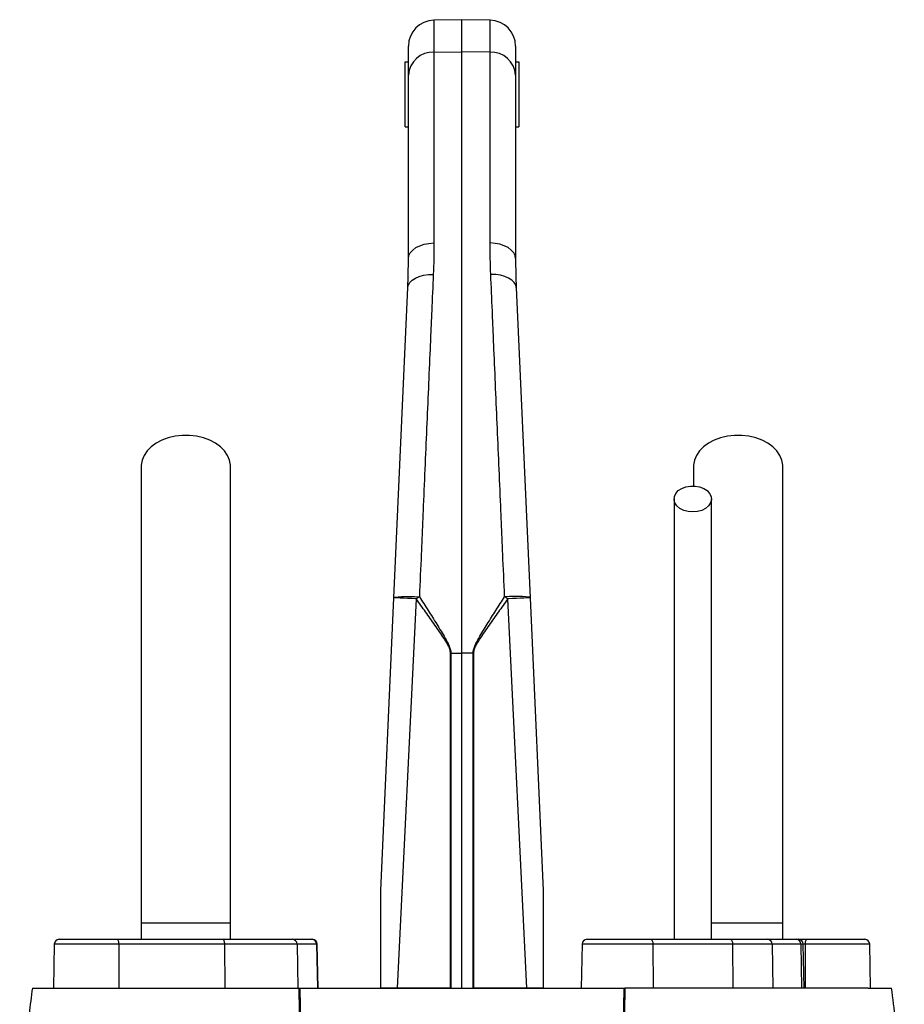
# Model space of a CAD drawing. Header units: millimetres. Extents: x 2377 to 3568, y 1016 to 5019.
# Tile 11 of 11: x 2700 to 3245, y 4413 to 5019. Entities that reach past the tile are written whole.
import ezdxf

# ---------------------------------------------------------------- set-up
doc = ezdxf.new("R2010")
doc.units = ezdxf.units.MM
doc.header["$LTSCALE"] = 2

msp = doc.modelspace()

# ---------------------------------------------------------------- linework, layer by layer
at = {"color": 7, "linetype": 'Continuous', "lineweight": 25}
for p, q in [((2972.46, 5018.71), (2955.18, 5018.41)), ((2989.74, 5018.41), (2972.46, 5018.71)), ((2972.46, 4999.02), (2972.46, 5018.71)), ((2939.46, 4984.65), (2939.46, 5002.41)), ((3005.46, 5002.41), (3005.46, 4984.65)), ((2955.18, 4998.75), (2972.46, 4999.02)), ((2955.18, 4998.75), (2955.18, 4881.28)), ((2972.46, 4628.84), (2972.46, 4999.02)), ((2989.74, 4998.75), (2972.46, 4999.02)), ((2989.74, 4881.28), (2989.74, 4998.75)), ((2937.46, 4952.71), (2937.46, 4992.71)), ((2937.46, 4992.71), (2939.46, 4992.71)), ((3005.46, 4992.71), (3007.46, 4992.71)), ((3007.46, 4992.71), (3007.46, 4952.71)), ((2939.46, 4871.65), (2939.46, 4984.65)), ((3005.46, 4984.65), (3005.46, 4871.65)), ((2937.46, 4952.71), (2939.46, 4952.71)), ((3005.46, 4952.71), (3007.46, 4952.71)), ((2930.53, 4662.95), (2939.06, 4853.78)), ((3005.86, 4853.78), (3014.4, 4662.95)), ((3114.96, 4743.74), (3114.96, 4731.7)), ((2922.46, 4482.71), (2930.53, 4662.95)), ((2944.25, 4662.24), (2932.61, 4422.71)), ((3012.32, 4422.71), (3000.67, 4662.24)), ((3014.4, 4662.95), (3022.46, 4482.71)), ((2965.34, 4422.71), (2965.34, 4628.84)), ((2965.63, 4628.84), (2972.46, 4628.84)), ((2965.63, 4628.84), (2965.63, 4422.71)), ((2979.3, 4628.84), (2972.46, 4628.84)), ((2972.46, 4422.71), (2972.46, 4628.84)), ((2979.59, 4628.84), (2979.3, 4628.84)), ((2979.3, 4422.71), (2979.3, 4628.84)), ((2979.59, 4628.84), (2979.59, 4422.71)), ((2774.96, 4462.71), (2774.96, 4452.71)), ((2829.96, 4462.71), (2774.96, 4462.71)), ((2829.96, 4452.71), (2829.96, 4462.71)), ((3169.96, 4462.71), (3125.83, 4462.71)), ((3169.96, 4452.71), (3169.96, 4462.71)), ((2721.51, 4449.76), (2721.04, 4422.71)), ((2724.51, 4452.71), (2760.11, 4452.71)), ((2760.11, 4452.71), (2825.22, 4452.71)), ((2761.14, 4449.76), (2761.3, 4422.71)), ((2826.24, 4449.76), (2761.14, 4449.76)), ((2825.22, 4452.71), (2867.98, 4452.71)), ((2826.24, 4449.76), (2826.4, 4422.71)), ((2870.93, 4449.76), (2826.24, 4449.76)), ((2867.98, 4452.71), (2880.01, 4452.71)), ((2870.93, 4449.76), (2871.4, 4422.71)), ((2882.97, 4449.76), (2870.93, 4449.76)), ((2880.01, 4452.71), (2880.41, 4452.71)), ((2882.97, 4449.76), (2883.43, 4422.71)), ((2883.89, 4422.71), (2883.41, 4449.76)), ((3046.37, 4449.76), (3045.9, 4422.71)), ((3049.37, 4452.71), (3088.55, 4452.71)), ((3088.55, 4452.71), (3137.61, 4452.71)), ((3089.98, 4449.76), (3090.21, 4422.71)), ((3139.04, 4449.76), (3089.98, 4449.76)), ((3137.61, 4452.71), (3160.49, 4452.71)), ((3139.04, 4449.76), (3139.27, 4422.71)), ((3163.33, 4449.76), (3139.04, 4449.76)), ((3160.49, 4452.71), (3178.19, 4452.71)), ((3163.33, 4449.76), (3163.78, 4422.71)), ((3181.03, 4449.76), (3163.33, 4449.76)), ((3178.19, 4452.71), (3179.56, 4452.71)), ((3179.56, 4452.71), (3184.81, 4452.71)), ((3181.03, 4449.76), (3181.48, 4422.71)), ((3183.03, 4422.71), (3182.56, 4449.76)), ((3183.79, 4449.76), (3183.63, 4422.71)), ((3184.81, 4452.71), (3220.41, 4452.71)), ((3223.89, 4422.71), (3223.41, 4449.76)), ((2710.42, 4422.71), (2722.46, 4422.71)), ((2965.34, 4422.71), (2932.61, 4422.71)), ((2965.63, 4422.71), (2965.34, 4422.71)), ((2979.59, 4422.71), (2979.3, 4422.71)), ((3012.32, 4422.71), (2979.59, 4422.71)), ((3222.46, 4422.71), (3234.51, 4422.71))]:
    msp.add_line(p, q, dxfattribs=at)
at = {"color": 8, "linetype": 'Continuous', "lineweight": 25}
for p, q in [((2955.18, 5018.41), (2955.18, 4998.75)), ((2989.74, 4998.75), (2989.74, 5018.41)), ((2761.14, 4449.76), (2721.51, 4449.76)), ((2883.41, 4449.76), (2882.97, 4449.76)), ((3089.98, 4449.76), (3046.37, 4449.76)), ((3182.56, 4449.76), (3181.03, 4449.76)), ((3183.79, 4449.76), (3182.56, 4449.76)), ((3223.41, 4449.76), (3183.79, 4449.76))]:
    msp.add_line(p, q, dxfattribs=at)
at = {"color": 7, "linetype": 'Continuous', "lineweight": 25, "flags": 128}
for points in [[(2939.46, 4871.65), (2939.76, 4873.51), (2940.65, 4875.3), (2942.1, 4876.95), (2944.05, 4878.4), (2946.43, 4879.6), (2949.15, 4880.5), (2952.1, 4881.06), (2955.18, 4881.28)], [(3005.46, 4871.65), (3005.16, 4873.51), (3004.27, 4875.3), (3002.82, 4876.95), (3000.88, 4878.4), (2998.5, 4879.6), (2995.78, 4880.5), (2992.82, 4881.06), (2989.74, 4881.28)], [(2939.06, 4853.78), (2939.43, 4855.45), (2940.36, 4857.03), (2941.83, 4858.47), (2943.78, 4859.71), (2946.14, 4860.71), (2948.83, 4861.43), (2951.74, 4861.85), (2954.77, 4861.95)], [(3005.86, 4853.78), (3005.5, 4855.45), (3004.56, 4857.03), (3003.09, 4858.47), (3001.14, 4859.71), (2998.78, 4860.71), (2996.1, 4861.43), (2993.19, 4861.85), (2990.16, 4861.95)], [(2829.96, 4743.74), (2829.94, 4744.51), (2829.41, 4747.57), (2828.18, 4750.52), (2826.28, 4753.31), (2823.77, 4755.84), (2820.7, 4758.06), (2817.16, 4759.91), (2813.24, 4761.35), (2809.04, 4762.32), (2804.68, 4762.82), (2800.25, 4762.82), (2795.88, 4762.32), (2791.68, 4761.35), (2787.77, 4759.91), (2784.23, 4758.06), (2781.16, 4755.84), (2778.65, 4753.31), (2776.75, 4750.52), (2775.52, 4747.57), (2774.99, 4744.51), (2774.96, 4743.75)], [(3169.96, 4743.74), (3169.94, 4744.51), (3169.41, 4747.57), (3168.18, 4750.52), (3166.28, 4753.31), (3163.77, 4755.84), (3160.7, 4758.06), (3157.16, 4759.91), (3153.24, 4761.35), (3149.04, 4762.32), (3144.68, 4762.82), (3140.25, 4762.82), (3135.88, 4762.32), (3131.68, 4761.35), (3127.77, 4759.91), (3124.23, 4758.06), (3121.16, 4755.84), (3118.65, 4753.31), (3116.75, 4750.52), (3115.52, 4747.57), (3114.99, 4744.51), (3114.96, 4743.75)], [(3114.46, 4715.73), (3111.6, 4715.98), (3108.92, 4716.72), (3106.59, 4717.9), (3104.75, 4719.45), (3103.53, 4721.26), (3102.99, 4723.23), (3103.17, 4725.24), (3104.06, 4727.15), (3105.6, 4728.84), (3107.7, 4730.21), (3110.23, 4731.18), (3113.02, 4731.68), (3115.9, 4731.68), (3118.7, 4731.18), (3121.22, 4730.21), (3123.32, 4728.84), (3124.87, 4727.15), (3125.76, 4725.24), (3125.94, 4723.23), (3125.4, 4721.26), (3124.17, 4719.45), (3122.34, 4717.9), (3120, 4716.72), (3117.32, 4715.98), (3114.46, 4715.73)], [(2930.53, 4662.95), (2930.84, 4663.19), (2931.73, 4663.39), (2933.18, 4663.55), (2935.13, 4663.66), (2937.5, 4663.72), (2940.21, 4663.72), (2943.16, 4663.67), (2946.23, 4663.56)], [(2944.25, 4662.24), (2941.48, 4662.37), (2938.86, 4662.49), (2936.49, 4662.61), (2934.44, 4662.71), (2932.77, 4662.8), (2931.54, 4662.87), (2930.78, 4662.92), (2930.53, 4662.95)], [(3014.4, 4662.95), (3014.09, 4663.19), (3013.19, 4663.39), (3011.74, 4663.55), (3009.8, 4663.66), (3007.42, 4663.72), (3004.71, 4663.72), (3001.77, 4663.67), (2998.7, 4663.56)], [(3014.4, 4662.95), (3014.15, 4662.92), (3013.39, 4662.87), (3012.16, 4662.8), (3010.49, 4662.71), (3008.44, 4662.61), (3006.07, 4662.49), (3003.45, 4662.37), (3000.67, 4662.24)], [(2760.11, 4452.71), (2760.31, 4452.65), (2760.5, 4452.49), (2760.68, 4452.22), (2760.83, 4451.85), (2760.96, 4451.4), (2761.06, 4450.89), (2761.12, 4450.34), (2761.14, 4449.76)], [(2825.22, 4452.71), (2825.42, 4452.65), (2825.61, 4452.49), (2825.78, 4452.22), (2825.94, 4451.85), (2826.06, 4451.4), (2826.16, 4450.89), (2826.22, 4450.34), (2826.24, 4449.76)], [(3088.55, 4452.71), (3088.83, 4452.65), (3089.09, 4452.49), (3089.34, 4452.22), (3089.55, 4451.85), (3089.73, 4451.4), (3089.87, 4450.89), (3089.95, 4450.34), (3089.98, 4449.76)], [(3137.61, 4452.71), (3137.89, 4452.65), (3138.15, 4452.49), (3138.4, 4452.22), (3138.61, 4451.85), (3138.79, 4451.4), (3138.93, 4450.89), (3139.01, 4450.34), (3139.04, 4449.76)], [(3183.79, 4449.76), (3183.81, 4450.34), (3183.87, 4450.89), (3183.97, 4451.4), (3184.09, 4451.85), (3184.25, 4452.22), (3184.42, 4452.49), (3184.62, 4452.65), (3184.81, 4452.71)]]:
    msp.add_lwpolyline(points, dxfattribs=at)
at = {"color": 7, "linetype": 'Continuous', "lineweight": 25}
for centre, radius, start, end in [((2955.46, 5002.41), 16, 91, 180), ((2989.46, 5002.41), 16, 0, 89), ((2954.53, 4983.66), 15.1, 87.53232, 176.24432), ((2990.39, 4983.66), 15.1, 3.75568, 92.46768), ((3057.97, 4494.5), 202.65, 123.46297, 124.1358), ((2886.95, 4494.5), 202.65, 55.8642, 56.53703), ((2724.51, 4449.71), 3, 90, 179), ((2867.96, 4449.73), 2.98, 0.55462, 89.5683), ((2879.99, 4449.73), 2.98, 0.55462, 89.5683), ((2880.41, 4449.71), 3, 1, 90), ((3049.37, 4449.71), 3, 90, 179), ((3160.41, 4449.79), 2.92, 359.48682, 88.47698), ((3178.11, 4449.79), 2.92, 359.48682, 88.47698), ((3179.56, 4449.71), 3, 1, 90), ((3220.41, 4449.71), 3, 1, 90)]:
    msp.add_arc(centre, radius, start, end, dxfattribs=at)
for points in [[(2955.18, 4881.28), (2955.18, 4874.96), (2955.05, 4868.52), (2954.77, 4861.95)], [(2990.16, 4861.95), (2989.88, 4868.52), (2989.74, 4874.96), (2989.74, 4881.28)], [(2939.06, 4853.78), (2939.34, 4859.86), (2939.46, 4865.82), (2939.46, 4871.65)], [(3005.46, 4871.65), (3005.46, 4865.82), (3005.59, 4859.86), (3005.86, 4853.78)], [(2965.34, 4628.84), (2965.43, 4628.84), (2965.53, 4628.84), (2965.63, 4628.84)], [(2872.27, 4422.71), (2872.4, 4422.71), (2872.54, 4422.71), (2872.67, 4422.71)], [(3072.25, 4422.71), (3072.39, 4422.71), (3072.53, 4422.71), (3072.66, 4422.71)]]:
    msp.add_open_spline(points, degree=3, dxfattribs=at)
for points, knots in [([(2954.77, 4861.95), (2954.45, 4854.55), (2954.13, 4847), (2953.63, 4835.45), (2953.46, 4831.57), (2953.13, 4823.75), (2952.96, 4819.82), (2952.1, 4800.04), (2951.41, 4783.82), (2949.98, 4750.62), (2949.25, 4733.64), (2948.31, 4711.91), (2948.12, 4707.55), (2947.75, 4698.8), (2947.56, 4694.42), (2946.99, 4681.25), (2946.61, 4672.42), (2946.23, 4663.56)], [0, 0, 0, 0, 0.125, 0.125, 0.1875, 0.1875, 0.25, 0.25, 0.5, 0.5, 0.75, 0.75, 0.8125, 0.8125, 0.875, 0.875, 1, 1, 1, 1]), ([(2998.7, 4663.56), (2998.31, 4672.42), (2997.93, 4681.25), (2997.37, 4694.45), (2997.18, 4698.84), (2996.8, 4707.57), (2996.61, 4711.91), (2995.68, 4733.52), (2994.96, 4750.46), (2993.53, 4783.66), (2992.83, 4799.93), (2991.97, 4819.82), (2991.8, 4823.77), (2991.46, 4831.6), (2991.3, 4835.48), (2990.8, 4847), (2990.48, 4854.55), (2990.16, 4861.95)], [0, 0, 0, 0, 0.125, 0.125, 0.1875, 0.1875, 0.25, 0.25, 0.5, 0.5, 0.75, 0.75, 0.8125, 0.8125, 0.875, 0.875, 1, 1, 1, 1]), ([(2774.96, 4743.74), (2774.96, 4737.87), (2774.96, 4726.23), (2774.96, 4708.67), (2774.96, 4690.92), (2774.96, 4672.8), (2774.96, 4654.08), (2774.96, 4634.61), (2774.96, 4615.14), (2774.96, 4595.84), (2774.96, 4576.87), (2774.96, 4557.56), (2774.96, 4536.09), (2774.96, 4512.67), (2774.96, 4487.51), (2774.96, 4470.91), (2774.96, 4462.71)], [0, 0, 0, 0, 0.079644, 0.158009, 0.235124, 0.311015, 0.385614, 0.459005, 0.531252, 0.593311, 0.65426, 0.714301, 0.773508, 0.85087, 0.926319, 1, 1, 1, 1]), ([(2829.96, 4462.71), (2829.96, 4467.78), (2829.96, 4478.32), (2829.96, 4494.73), (2829.96, 4512.36), (2829.96, 4529.69), (2829.96, 4546.51), (2829.96, 4562.6), (2829.96, 4579.1), (2829.96, 4596.6), (2829.96, 4614.87), (2829.96, 4633.72), (2829.96, 4652.35), (2829.96, 4670.71), (2829.96, 4688.87), (2829.96, 4707.02), (2829.96, 4725.31), (2829.96, 4737.52), (2829.96, 4743.74)], [0, 0, 0, 0, 0.045521, 0.094717, 0.147611, 0.204275, 0.251456, 0.300858, 0.352419, 0.406213, 0.470225, 0.53729, 0.607172, 0.679907, 0.755587, 0.834151, 0.915609, 1, 1, 1, 1]), ([(3169.96, 4462.71), (3169.96, 4467.78), (3169.96, 4478.32), (3169.96, 4494.73), (3169.96, 4512.36), (3169.96, 4529.69), (3169.96, 4546.51), (3169.96, 4562.6), (3169.96, 4579.1), (3169.96, 4596.6), (3169.96, 4614.87), (3169.96, 4633.72), (3169.96, 4652.35), (3169.96, 4670.71), (3169.96, 4688.87), (3169.96, 4707.02), (3169.96, 4725.31), (3169.96, 4737.52), (3169.96, 4743.74)], [0, 0, 0, 0, 0.045521, 0.094717, 0.147611, 0.204275, 0.251456, 0.300858, 0.352419, 0.406213, 0.470225, 0.53729, 0.607172, 0.679907, 0.755587, 0.834151, 0.915609, 1, 1, 1, 1]), ([(3102.96, 4723.74), (3102.96, 4719.79), (3102.96, 4712.33), (3102.96, 4701.72), (3102.96, 4692.33), (3102.96, 4684.18), (3102.96, 4676.65), (3102.96, 4669.32), (3102.96, 4661.67), (3102.96, 4651.71), (3102.96, 4639.18), (3102.96, 4623.73), (3102.96, 4608.29), (3102.96, 4592.98), (3102.96, 4578.04), (3102.96, 4562.99), (3102.96, 4550.74), (3102.96, 4541.48), (3102.96, 4534.45), (3102.96, 4526.25), (3102.96, 4516.35), (3102.96, 4504.78), (3102.96, 4491.58), (3102.96, 4476.77), (3102.96, 4463.63), (3102.96, 4455.42), (3102.96, 4452.71)], [0, 0, 0, 0, 0.055267, 0.10444, 0.147521, 0.184513, 0.21542, 0.248696, 0.281657, 0.315157, 0.376188, 0.437587, 0.499107, 0.551591, 0.604003, 0.655121, 0.702915, 0.723264, 0.744126, 0.769888, 0.800965, 0.83733, 0.878131, 0.923975, 0.974885, 1, 1, 1, 1]), ([(3125.96, 4452.71), (3125.96, 4456.11), (3125.96, 4465.4), (3125.96, 4479.72), (3125.96, 4494.78), (3125.96, 4507.28), (3125.96, 4517.78), (3125.96, 4527.18), (3125.96, 4540.5), (3125.96, 4557.92), (3125.96, 4578.79), (3125.96, 4597.63), (3125.96, 4614.55), (3125.96, 4629.54), (3125.96, 4643.33), (3125.96, 4653.86), (3125.96, 4662.14), (3125.96, 4669.15), (3125.96, 4677.53), (3125.96, 4687.25), (3125.96, 4698.27), (3125.96, 4710.58), (3125.96, 4719.19), (3125.96, 4723.74)], [0, 0, 0, 0, 0.031526, 0.086056, 0.132732, 0.171571, 0.202645, 0.231141, 0.260031, 0.328885, 0.39862, 0.468523, 0.527313, 0.585972, 0.642144, 0.694118, 0.718091, 0.748453, 0.785466, 0.82912, 0.879422, 0.93638, 1, 1, 1, 1]), ([(2965.34, 4628.84), (2965.34, 4629.26), (2965.3, 4629.68), (2965.15, 4630.5), (2965.04, 4630.9), (2964.66, 4632.09), (2964.32, 4632.84), (2963.57, 4634.32), (2963.16, 4635.04), (2962.31, 4636.47), (2961.87, 4637.17), (2960.53, 4639.27), (2959.6, 4640.64), (2957.72, 4643.37), (2956.77, 4644.73), (2953.91, 4648.8), (2951.99, 4651.49), (2948.13, 4656.87), (2946.19, 4659.56), (2944.25, 4662.24)], [0, 0, 0, 0, 0.03125, 0.03125, 0.0625, 0.0625, 0.125, 0.125, 0.1875, 0.1875, 0.25, 0.25, 0.375, 0.375, 0.5, 0.5, 0.75, 0.75, 1, 1, 1, 1]), ([(2946.23, 4663.56), (2948.02, 4660.76), (2949.81, 4657.95), (2953.39, 4652.33), (2955.17, 4649.51), (2957.81, 4645.26), (2958.69, 4643.85), (2960.42, 4640.99), (2961.27, 4639.56), (2962.5, 4637.38), (2962.91, 4636.65), (2963.68, 4635.18), (2964.05, 4634.43), (2964.73, 4632.9), (2965.03, 4632.13), (2965.37, 4630.92), (2965.47, 4630.51), (2965.59, 4629.68), (2965.63, 4629.27), (2965.63, 4628.84)], [0, 0, 0, 0, 0.25, 0.25, 0.5, 0.5, 0.625, 0.625, 0.75, 0.75, 0.8125, 0.8125, 0.875, 0.875, 0.9375, 0.9375, 0.96875, 0.96875, 1, 1, 1, 1]), ([(2979.3, 4628.84), (2979.3, 4629.7), (2979.44, 4630.52), (2979.89, 4632.12), (2980.2, 4632.9), (2980.88, 4634.44), (2981.25, 4635.18), (2982.02, 4636.66), (2982.43, 4637.39), (2983.66, 4639.56), (2984.51, 4641), (2986.24, 4643.85), (2987.12, 4645.27), (2989.76, 4649.51), (2991.54, 4652.33), (2995.11, 4657.95), (2996.9, 4660.76), (2998.7, 4663.56)], [0, 0, 0, 0, 0.0625, 0.0625, 0.125, 0.125, 0.1875, 0.1875, 0.25, 0.25, 0.375, 0.375, 0.5, 0.5, 0.75, 0.75, 1, 1, 1, 1]), ([(3000.67, 4662.24), (2998.74, 4659.56), (2996.8, 4656.88), (2992.94, 4651.5), (2991.02, 4648.81), (2988.16, 4644.74), (2987.21, 4643.39), (2985.34, 4640.65), (2984.41, 4639.28), (2983.07, 4637.19), (2982.63, 4636.49), (2981.78, 4635.07), (2981.37, 4634.35), (2980.62, 4632.86), (2980.27, 4632.1), (2979.89, 4630.91), (2979.78, 4630.51), (2979.63, 4629.69), (2979.59, 4629.27), (2979.59, 4628.84)], [0, 0, 0, 0, 0.25, 0.25, 0.5, 0.5, 0.625, 0.625, 0.75, 0.75, 0.8125, 0.8125, 0.875, 0.875, 0.9375, 0.9375, 0.96875, 0.96875, 1, 1, 1, 1]), ([(2922.46, 4422.71), (2922.46, 4427.8), (2922.46, 4432.9), (2922.46, 4443.07), (2922.46, 4448.16), (2922.46, 4455.78), (2922.46, 4458.32), (2922.46, 4463.39), (2922.46, 4465.92), (2922.46, 4469.71), (2922.46, 4470.97), (2922.46, 4473.48), (2922.46, 4474.74), (2922.46, 4476.61), (2922.46, 4477.23), (2922.46, 4478.46), (2922.46, 4479.08), (2922.46, 4480.29), (2922.46, 4480.89), (2922.46, 4481.73), (2922.46, 4482.01), (2922.46, 4482.37), (2922.46, 4482.48), (2922.46, 4482.65), (2922.46, 4482.71), (2922.46, 4482.71)], [0, 0, 0, 0, 0.25, 0.25, 0.5, 0.5, 0.625, 0.625, 0.75, 0.75, 0.8125, 0.8125, 0.875, 0.875, 0.90625, 0.90625, 0.9375, 0.9375, 0.96875, 0.96875, 0.984375, 0.984375, 0.992188, 0.992188, 1, 1, 1, 1]), ([(3022.46, 4482.71), (3022.46, 4482.71), (3022.46, 4482.65), (3022.46, 4482.48), (3022.46, 4482.36), (3022.46, 4481.99), (3022.46, 4481.71), (3022.46, 4480.86), (3022.46, 4480.26), (3022.46, 4479.05), (3022.46, 4478.43), (3022.46, 4477.2), (3022.46, 4476.58), (3022.46, 4474.71), (3022.46, 4473.45), (3022.46, 4470.94), (3022.46, 4469.68), (3022.46, 4465.89), (3022.46, 4463.36), (3022.46, 4458.29), (3022.46, 4455.76), (3022.46, 4448.14), (3022.46, 4443.06), (3022.46, 4432.89), (3022.46, 4427.8), (3022.46, 4422.71)], [0, 0, 0, 0, 0.007812, 0.007812, 0.015625, 0.015625, 0.03125, 0.03125, 0.0625, 0.0625, 0.09375, 0.09375, 0.125, 0.125, 0.1875, 0.1875, 0.25, 0.25, 0.375, 0.375, 0.5, 0.5, 0.75, 0.75, 1, 1, 1, 1]), ([(2708, 4422.71), (2707.33, 4417.44), (2705.98, 4406.88), (2703.92, 4390.91), (2702.03, 4376.39), (2700.74, 4367.22), (2700.2, 4363.35)], [0, 0, 0, 0, 0.268654, 0.537367, 0.804859, 1, 1, 1, 1]), ([(2708.1, 4422.71), (2708.06, 4422.71), (2707.81, 4422.71), (2708.47, 4422.71), (2709.78, 4422.71), (2710.42, 4422.71)], [0, 0, 0, 0, 0.094576, 0.557455, 1, 1, 1, 1]), ([(2722.46, 4422.71), (2722.61, 4422.71), (2722.92, 4422.71), (2723.41, 4422.71), (2723.91, 4422.71), (2724.43, 4422.71), (2724.98, 4422.71), (2725.55, 4422.71), (2726.13, 4422.71), (2726.74, 4422.71), (2727.37, 4422.71), (2728.02, 4422.71), (2728.69, 4422.71), (2729.38, 4422.71), (2731.4, 4422.71), (2735.08, 4422.71), (2741.06, 4422.71), (2747.89, 4422.71), (2755.55, 4422.71), (2764.02, 4422.71), (2773.27, 4422.71), (2783.29, 4422.71), (2794.04, 4422.71), (2805.5, 4422.71), (2817.63, 4422.71), (2830.4, 4422.71), (2840.59, 4422.71), (2847.79, 4422.71), (2851.77, 4422.71), (2855.78, 4422.71), (2859.84, 4422.71), (2863.94, 4422.71), (2868.08, 4422.71), (2870.87, 4422.71), (2872.27, 4422.71)], [0, 0, 0, 0, 0.009539, 0.019075, 0.02861, 0.038144, 0.047677, 0.057211, 0.066746, 0.076283, 0.085822, 0.095364, 0.104909, 0.114459, 0.124013, 0.186218, 0.248355, 0.310652, 0.373016, 0.435522, 0.497964, 0.560535, 0.623167, 0.685915, 0.748593, 0.811367, 0.874209, 0.892205, 0.910185, 0.928154, 0.946115, 0.964074, 0.982034, 1, 1, 1, 1]), ([(2872.45, 4270.03), (2872.89, 4282.88), (2873.17, 4295.7), (2873.43, 4321.28), (2873.42, 4334.03), (2873.12, 4372.19), (2872.57, 4397.49), (2872.27, 4422.71)], [0, 0, 0, 0, 0.25, 0.25, 0.5, 0.5, 1, 1, 1, 1]), ([(2872.67, 4422.71), (2872.81, 4410.1), (2873, 4397.47), (2873.38, 4372.15), (2873.56, 4359.47), (2873.75, 4334.03), (2873.76, 4321.28), (2873.5, 4295.71), (2873.22, 4282.89), (2872.78, 4270.04)], [0, 0, 0, 0, 0.25, 0.25, 0.5, 0.5, 0.75, 0.75, 1, 1, 1, 1]), ([(2872.67, 4422.71), (2873.37, 4422.71), (2874.77, 4422.71), (2876.88, 4422.71), (2878.99, 4422.71), (2881.11, 4422.71), (2883.24, 4422.71), (2885.37, 4422.71), (2886.8, 4422.71), (2887.51, 4422.71)], [0, 0, 0, 0, 0.142816, 0.285635, 0.428463, 0.571306, 0.714172, 0.857068, 1, 1, 1, 1]), ([(2887.51, 4422.71), (2888.12, 4422.71), (2889.34, 4422.71), (2891.17, 4422.71), (2893, 4422.71), (2894.84, 4422.71), (2896.69, 4422.71), (2898.55, 4422.71), (2900.41, 4422.71), (2902.28, 4422.71), (2904.16, 4422.71), (2906.04, 4422.71), (2910.76, 4422.71), (2918.39, 4422.71), (2929.03, 4422.71), (2939.79, 4422.71), (2950.63, 4422.71), (2961.53, 4422.71), (2972.46, 4422.71), (2983.39, 4422.71), (2994.3, 4422.71), (3005.14, 4422.71), (3015.89, 4422.71), (3026.53, 4422.71), (3034.69, 4422.71), (3040.46, 4422.71), (3043.89, 4422.71), (3047.31, 4422.71), (3050.7, 4422.71), (3054.07, 4422.71), (3056.3, 4422.71), (3057.41, 4422.71)], [0, 0, 0, 0, 0.011372, 0.02274, 0.034104, 0.045465, 0.056825, 0.068185, 0.079545, 0.090906, 0.102271, 0.113638, 0.12501, 0.187502, 0.250007, 0.312499, 0.375004, 0.437496, 0.500001, 0.562493, 0.624997, 0.687489, 0.749994, 0.812486, 0.874991, 0.895833, 0.916663, 0.937489, 0.958316, 0.979151, 1, 1, 1, 1]), ([(2932.61, 4422.71), (2931.57, 4422.71), (2930.58, 4422.71), (2929.14, 4422.71), (2928.67, 4422.71), (2927.75, 4422.71), (2927.3, 4422.71), (2925.99, 4422.71), (2925.19, 4422.71), (2923.72, 4422.71), (2923.05, 4422.71), (2922.46, 4422.71)], [0, 0, 0, 0, 0.25, 0.25, 0.375, 0.375, 0.5, 0.5, 0.75, 0.75, 1, 1, 1, 1]), ([(3022.46, 4422.71), (3021.88, 4422.71), (3021.22, 4422.71), (3020.12, 4422.71), (3019.73, 4422.71), (3018.93, 4422.71), (3018.5, 4422.71), (3017.2, 4422.71), (3016.29, 4422.71), (3014.37, 4422.71), (3013.35, 4422.71), (3012.32, 4422.71)], [0, 0, 0, 0, 0.25, 0.25, 0.375, 0.375, 0.5, 0.5, 0.75, 0.75, 1, 1, 1, 1]), ([(3057.41, 4422.71), (3058.13, 4422.71), (3059.55, 4422.71), (3061.69, 4422.71), (3063.81, 4422.71), (3065.94, 4422.71), (3068.05, 4422.71), (3070.15, 4422.71), (3071.55, 4422.71), (3072.25, 4422.71)], [0, 0, 0, 0, 0.142874, 0.285731, 0.428578, 0.571422, 0.714269, 0.857126, 1, 1, 1, 1]), ([(3072.14, 4270.04), (3071.71, 4282.89), (3071.43, 4295.71), (3071.17, 4321.28), (3071.18, 4334.03), (3071.37, 4359.47), (3071.55, 4372.15), (3071.92, 4397.47), (3072.12, 4410.1), (3072.25, 4422.71)], [0, 0, 0, 0, 0.25, 0.25, 0.5, 0.5, 0.75, 0.75, 1, 1, 1, 1]), ([(3072.66, 4422.71), (3072.36, 4397.49), (3071.81, 4372.19), (3071.51, 4334.03), (3071.49, 4321.28), (3071.76, 4295.7), (3072.03, 4282.88), (3072.48, 4270.03)], [0, 0, 0, 0, 0.5, 0.5, 0.75, 0.75, 1, 1, 1, 1]), ([(3222.46, 4422.71), (3218.55, 4422.71), (3205.97, 4422.71), (3173.51, 4422.71), (3128.84, 4422.71), (3092.23, 4422.71), (3072.66, 4422.71)], [0.5613215, 0.5613215, 0.5613215, 0.5613215, 0.6404767, 0.7196318, 0.798787, 0.8776759, 0.8776759, 0.8776759, 0.8776759]), ([(3234.51, 4422.71), (3235.24, 4422.71), (3236.75, 4422.71), (3236.85, 4422.71), (3236.9, 4422.71)], [0, 0, 0, 0, 0.487663, 1, 1, 1, 1]), ([(3244.72, 4363.36), (3244.34, 4366.11), (3243.26, 4373.77), (3241.49, 4387.12), (3239.28, 4404.17), (3237.74, 4416.27), (3236.92, 4422.71)], [0, 0, 0, 0, 0.1391817, 0.3867416, 0.6736659, 1, 1, 1, 1])]:
    msp.add_open_spline(points, degree=3, knots=knots, dxfattribs=at)

doc.saveas('drawing.dxf')
